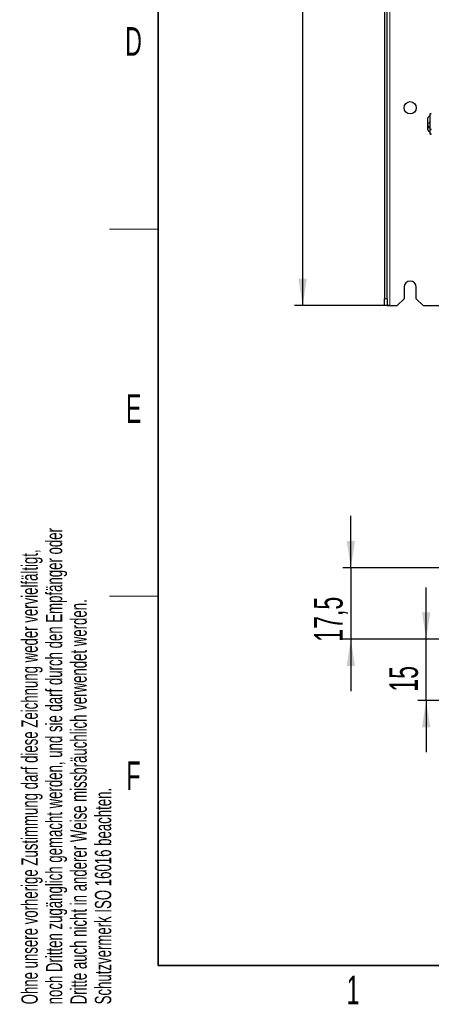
# Model space of a CAD drawing. Header units: millimetres. Extents: x 5 to 418, y 2 to 292.
# Tile 1 of 87: x 9 to 59, y 7 to 128. Entities that reach past the tile are written whole.
import ezdxf

# ---------------------------------------------------------------- set-up
doc = ezdxf.new("R2010")
doc.units = ezdxf.units.MM
doc.layers.add('SLD-0', color=7, linetype='Continuous')
doc.styles.add('SLDTEXTSTYLE0', font='TXT', dxfattribs={"width": 0.605})
doc.dimstyles.new('SLDDIMSTYLE0', dxfattribs={"dimtxt": 3.5, "dimasz": 3.302, "dimexe": 0, "dimexo": 0.0625, "dimgap": 0.875, "dimtad": 1, "dimlfac": 6, "dimrnd": 1e-09, "dimzin": 12, "dimdsep": 46, "dimtxsty": 'SLDTEXTSTYLE0', "dimsah": 1, "dimcen": 0.09, "dimadec": 0, "dimazin": 3, "dimtfac": 1, "dimtofl": 0, "dimtmove": 0, "dimatfit": 3, "dimfxl": 1, "dimfrac": 2, "dimtolj": 1, "dimtzin": 12, "dimarcsym": 0})
doc.dimstyles.new('SLDDIMSTYLE3', dxfattribs={"dimtxt": 3.5, "dimasz": 3.302, "dimexe": 0, "dimexo": 0.0625, "dimgap": 0.875, "dimtad": 1, "dimlfac": 2, "dimrnd": 1e-09, "dimzin": 12, "dimdsep": 46, "dimtxsty": 'SLDTEXTSTYLE0', "dimsah": 1, "dimcen": 0.09, "dimadec": 0, "dimazin": 3, "dimtfac": 1, "dimtmove": 0, "dimatfit": 0, "dimfxl": 1, "dimfrac": 2, "dimtolj": 1, "dimtzin": 12, "dimarcsym": 0})

# ---------------------------------------------------------------- blocks, each defined once
blk = doc.blocks.new('_D')
at = {"layer": 'SLD-0', "color": 7}
for p, q in [((54.35, 252.04), (42.68, 252.04)), ((43.68, 92.87), (43.68, 252.04)), ((54.35, 92.87), (42.68, 92.87))]:
    blk.add_line(p, q, dxfattribs=at)
for points in [[(43.68, 252.04), (43.17, 248.74), (44.19, 248.74)], [(43.68, 92.87), (44.19, 96.17), (43.17, 96.17)]]:
    blk.add_solid(points, dxfattribs=at)
at = {"layer": 'SLD-0', "color": 7, "insert": (39.17, 168.44), "char_height": 3.5, "attachment_point": 1, "rotation": 90, "style": 'SLDTEXTSTYLE0'}
blk.add_mtext('955', dxfattribs=at)
blk = doc.blocks.new('_D_11')
at = {"layer": 'SLD-0', "color": 7}
for p, q in [((58.8, 51.99), (58.8, 58.34)), ((70, 51.99), (57.8, 51.99)), ((58.8, 44.49), (58.8, 51.99)), ((67.25, 44.49), (57.8, 44.49)), ((58.8, 44.49), (58.8, 38.14))]:
    blk.add_line(p, q, dxfattribs=at)
for points in [[(58.8, 51.99), (59.31, 55.29), (58.29, 55.29)], [(58.8, 44.49), (58.29, 41.19), (59.31, 41.19)]]:
    blk.add_solid(points, dxfattribs=at)
at = {"layer": 'SLD-0', "color": 7, "insert": (54.29, 45.56), "char_height": 3.5, "attachment_point": 1, "rotation": 90, "style": 'SLDTEXTSTYLE0'}
blk.add_mtext('15', dxfattribs=at)
blk = doc.blocks.new('_D_12')
at = {"layer": 'SLD-0', "color": 7}
for p, q in [((49.58, 60.74), (49.58, 67.09)), ((66.12, 60.74), (48.58, 60.74)), ((49.58, 60.74), (49.58, 51.99)), ((70, 51.99), (48.58, 51.99)), ((49.58, 51.99), (49.58, 45.64))]:
    blk.add_line(p, q, dxfattribs=at)
for points in [[(49.58, 60.74), (50.09, 64.04), (49.07, 64.04)], [(49.58, 51.99), (49.07, 48.69), (50.09, 48.69)]]:
    blk.add_solid(points, dxfattribs=at)
at = {"layer": 'SLD-0', "color": 7, "insert": (45.07, 51.68), "char_height": 3.5, "attachment_point": 1, "rotation": 90, "style": 'SLDTEXTSTYLE0'}
blk.add_mtext('17,5', dxfattribs=at)

msp = doc.modelspace()

# ---------------------------------------------------------------- linework, layer by layer
at = {"color": 7, "linetype": 'Continuous', "lineweight": 18}
for p, q in [((54.3484, 92.8721), (54.3484, 252.0387)), ((53.6817, 93.7054), (54.0151, 93.7054))]:
    msp.add_line(p, q, dxfattribs=at)
at = {"color": 7, "linetype": 'Continuous', "lineweight": 25}
for p, q in [((53.6817, 135.8683), (53.6817, 93.7054)), ((54.0151, 93.7054), (54.0151, 135.8683)), ((59.2651, 116.3221), (59.2651, 115.1454)), ((58.9734, 115.8346), (58.9734, 115.2953)), ((58.9734, 115.2953), (58.9734, 115.0096)), ((58.9734, 115.0096), (58.9734, 114.7286)), ((58.9734, 114.7286), (58.9734, 114.4429)), ((59.2651, 115.1454), (59.2651, 114.5221)), ((59.2651, 114.5221), (59.2651, 113.9554)), ((56.0984, 95.1221), (56.0984, 93.7054)), ((57.5984, 93.7054), (57.5984, 95.1221)), ((53.6817, 92.8721), (53.6817, 93.7054)), ((54.0151, 93.7054), (54.0151, 92.8721)), ((55.2651, 92.8721), (56.0984, 93.7054)), ((57.5984, 93.7054), (58.4317, 92.8721)), ((54.0151, 92.8721), (53.6817, 92.8721)), ((54.0151, 92.8721), (54.3484, 92.8721)), ((54.3484, 92.8721), (55.2651, 92.8721)), ((58.4317, 92.8721), (101.6867, 92.8721))]:
    msp.add_line(p, q, dxfattribs=at)
msp.add_circle((56.8484, 117.1221), 0.75, dxfattribs=at)
for centre, radius, start, end in [((59.3484, 116.3221), 0.0833, 0, 180), ((59.3484, 114.5221), 0.0833, 180, 360), ((59.3484, 113.9554), 0.0833, 180, 360), ((56.8484, 95.1221), 0.75, 0, 180)]:
    msp.add_arc(centre, radius, start, end, dxfattribs=at)
for points, knots in [([(59.2651, 116.1554), (59.2073, 116.1103), (59.0916, 116.0201), (59.0128, 115.8964), (58.9734, 115.8346)], [0, 0, 0, 0, 0.500000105, 1, 1, 1, 1]), ([(58.9734, 115.0096), (59.0128, 114.9477), (59.0916, 114.8241), (59.2073, 114.7338), (59.2651, 114.6887)], [0, 0, 0, 0, 0.499999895, 1, 1, 1, 1]), ([(59.2936, 115.2842), (59.2897, 115.2851), (59.2819, 115.2868), (59.2727, 115.2991), (59.2666, 115.3182), (59.2643, 115.3429), (59.2665, 115.3697), (59.2726, 115.3945), (59.2818, 115.4148), (59.2897, 115.4229), (59.2936, 115.4269)], [0, 0, 0, 0, 0.12522067, 0.24948138, 0.37432391, 0.49906134, 0.62389537, 0.74938732, 0.87444029, 1, 1, 1, 1]), ([(59.2936, 114.7175), (59.2897, 114.7184), (59.2819, 114.7202), (59.2727, 114.7324), (59.2666, 114.7515), (59.2643, 114.7763), (59.2665, 114.8031), (59.2726, 114.8278), (59.2818, 114.8482), (59.2897, 114.8562), (59.2936, 114.8602)], [0, 0, 0, 0, 0.12522067, 0.24948138, 0.37432391, 0.49906134, 0.62389537, 0.74938732, 0.87444029, 1, 1, 1, 1]), ([(58.9734, 114.4429), (59.0128, 114.3811), (59.0916, 114.2574), (59.2073, 114.1672), (59.2651, 114.1221)], [0, 0, 0, 0, 0.49999989, 1, 1, 1, 1])]:
    msp.add_open_spline(points, degree=3, knots=knots, dxfattribs=at)
at = {"color": 7, "linetype": 'Continuous', "lineweight": 18}
for points in [[(59.2651, 115.1967), (59.2073, 115.2105), (59.0916, 115.2383), (59.0128, 115.2763), (58.9734, 115.2953)], [(59.2651, 114.63), (59.2073, 114.6439), (59.0916, 114.6716), (59.0128, 114.7096), (58.9734, 114.7286)]]:
    msp.add_open_spline(points, degree=3, dxfattribs=at)
at = {"layer": 'SLD-0', "lineweight": 35}
for p, q in [((26, 282.5), (26, 12)), ((26, 12), (408, 12))]:
    msp.add_line(p, q, dxfattribs=at)
at = {"layer": 'SLD-0', "lineweight": 18}
for p, q in [((20, 102.25), (26, 102.25)), ((20, 57.25), (26, 57.25))]:
    msp.add_line(p, q, dxfattribs=at)

# ---------------------------------------------------------------- texts
at = {"layer": 'SLD-0', "char_height": 3.5, "attachment_point": 2, "style": 'SLDTEXTSTYLE0'}
for s, insert in [('D', (22.9597, 127.0011)), ('E', (22.9816, 82.0011)), ('F', (22.9536, 37.0011)), ('1', (49.8527, 10.743))]:
    msp.add_mtext(s, dxfattribs=dict(at, insert=insert))
at = {"layer": 'SLD-0', "char_height": 2, "attachment_point": 1, "rotation": 90, "style": 'SLDTEXTSTYLE0'}
for s, insert in [('noch Dritten zugänglich gemacht werden, und sie darf durch den Empfänger oder', (12.2299, 7.2381)), ('Ohne unsere vorherige Zustimmung darf diese Zeichnung weder vervielfältigt,', (9.2299, 7.2381)), ('Dritte auch nicht in anderer Weise missbräuchlich verwendet werden.', (15.2299, 7.2381)), ('Schutzvermerk ISO 16016 beachten.', (18.2299, 7.2381))]:
    msp.add_mtext(s, dxfattribs=dict(at, insert=insert))

# ---------------------------------------------------------------- dimensions: what is measured, and where the dimension line sits
at = {"layer": 'SLD-0', "color": 7}
for base, p1, p2, dimstyle, picture, middle in [((43.6817, 252.0387), (54.3484, 92.8721), (54.3484, 252.0387), 'SLDDIMSTYLE0', '_D', (43.6817, 172.4554)), ((49.5771, 51.9883), (66.1169, 60.7383), (70.0018, 51.9883), 'SLDDIMSTYLE3', '_D_12', (49.5771, 56.3633)), ((58.802, 51.9883), (67.2518, 44.4883), (70.0018, 51.9883), 'SLDDIMSTYLE3', '_D_11', (58.802, 48.2383))]:
    dim = msp.add_linear_dim(base=base, p1=p1, p2=p2, angle=90, dimstyle=dimstyle, dxfattribs=at)
    dim.commit()
    dim.dimension.update_dxf_attribs({"geometry": picture, "text_midpoint": middle, "dimtype": 160})

doc.saveas('drawing.dxf')
